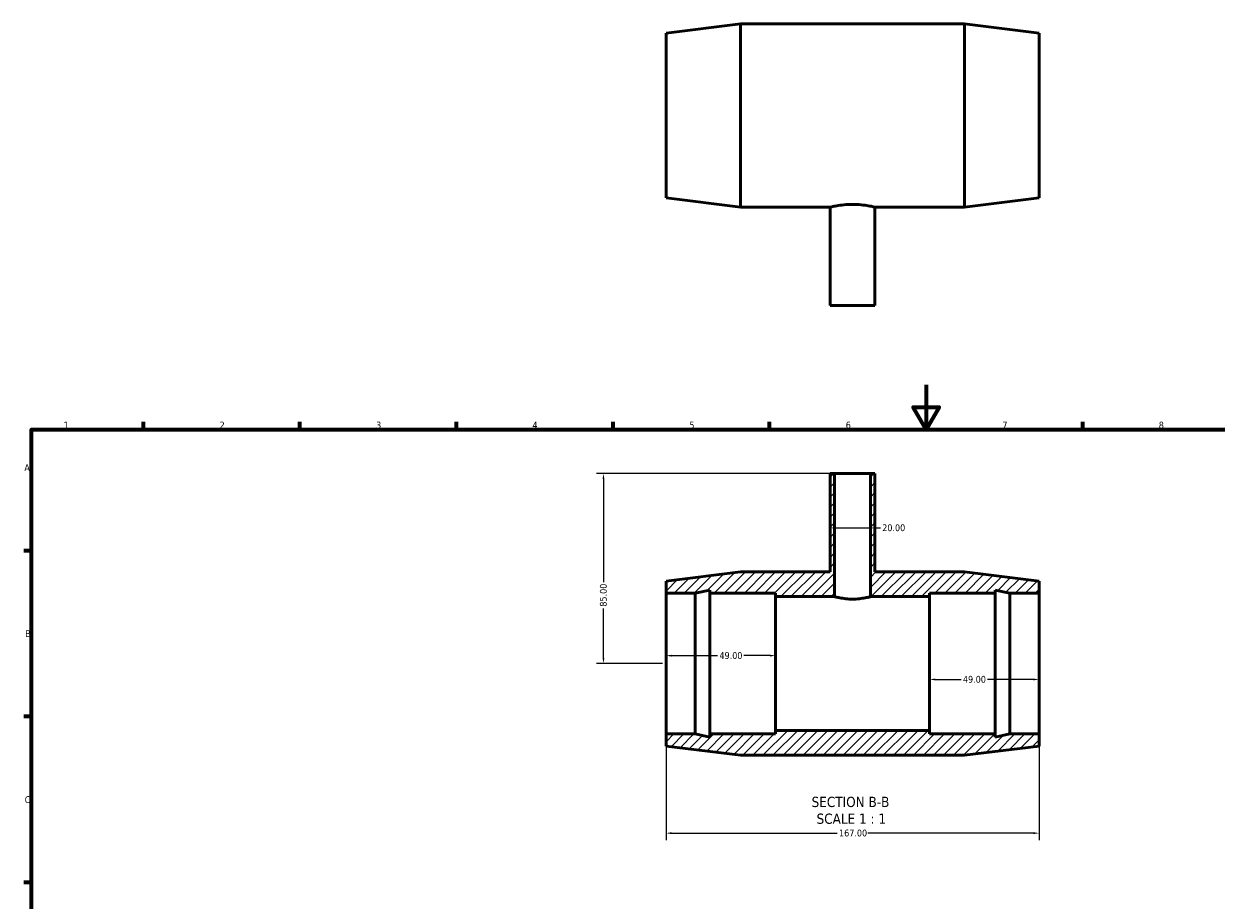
# Model space of a CAD drawing. Header units: millimetres. Extents: x 0 to 894, y -28 to 755.
# Tile 2 of 3: x 17 to 550, y 363 to 755. Entities that reach past the tile are written whole.
import ezdxf

# ---------------------------------------------------------------- set-up
doc = ezdxf.new("R2010")
doc.units = ezdxf.units.MM
for name, color, linetype, lineweight in [('Border (ANSI)', 7, 'Continuous', 70), ('Dimension (ANSI)', 7, 'Continuous', 25), ('Hatch (ANSI)', 7, 'Continuous', 18), ('Symbol (ANSI)', 7, 'Continuous', 25), ('Visible (ANSI)', 7, 'Continuous', 50)]:
    doc.layers.add(name, color=color, linetype=linetype, lineweight=lineweight)
doc.styles.add('Label Text (ANSI)', font='tahoma.ttf')
doc.styles.add('Note Text (ANSI)', font='tahoma.ttf')
doc.dimstyles.new('Default - mm (ANSI)', dxfattribs={"dimtxt": 3.048, "dimasz": 2.5, "dimexe": 3.175, "dimexo": 1.6002, "dimgap": 0.8, "dimtad": 0, "dimtoh": 1, "dimrnd": 1e-08, "dimzin": 4, "dimdsep": 46, "dimtxsty": 'Note Text (ANSI)', "dimcen": 0.09, "dimdle": 10, "dimclrd": 256, "dimclre": 256, "dimclrt": 230, "dimadec": 1, "dimazin": 1, "dimtfac": 1, "dimtofl": 0, "dimtmove": 0, "dimatfit": 3, "dimfxl": 1, "dimtolj": 1, "dimtzin": 4, "dimlwd": -1, "dimlwe": -1, "dimarcsym": 0})

# ---------------------------------------------------------------- blocks, each defined once
blk = doc.blocks.new('Borders Default Border')
at = {"layer": 'Border (ANSI)'}
for p, q in [((70.08, 574), (70.08, 577.45)), ((140.17, 574), (140.17, 577.45)), ((210.25, 574), (210.25, 577.45)), ((280.33, 574), (280.33, 577.45)), ((350.42, 574), (350.42, 577.45)), ((490.58, 574), (490.58, 577.45)), ((20, 519.75), (16.55, 519.75)), ((20, 445.5), (16.55, 445.5)), ((20, 371.25), (16.55, 371.25))]:
    blk.add_line(p, q, dxfattribs=at)
at = {"layer": 'Border (ANSI)', "flags": 128}
for points in [[(420.5, 594), (420.5, 574), (414.73, 584), (426.27, 584), (420.5, 574)], [(20, 20), (20, 574), (821, 574), (821, 20), (20, 20)]]:
    blk.add_lwpolyline(points, dxfattribs=at)
at = {"layer": 'Border (ANSI)', "color": 230, "true_color": 0xff0080, "char_height": 3.05, "attachment_point": 7, "style": 'Note Text (ANSI)'}
for s, insert in [('1', (34.35, 574.4)), ('2', (104.2, 574.4)), ('3', (174.26, 574.34)), ('4', (244.23, 574.4)), ('5', (314.48, 574.34)), ('6', (384.49, 574.34)), ('7', (454.6, 574.4)), ('8', (524.63, 574.33)), ('A', (16.78, 555.35)), ('B', (17.15, 481.1)), ('C', (16.95, 406.8))]:
    blk.add_mtext(s, dxfattribs=dict(at, insert=insert))
blk = doc.blocks.new('*D7')
at = {"layer": 'Defpoints', "color": 0, "transparency": 16777216}
for p in [(377.53, 529.94), (397.53, 529.94), (397.53, 529.94)]:
    blk.add_point(p, dxfattribs=at)
at = {"layer": 'Dimension (ANSI)', "transparency": 16777216}
for p, q in [((380.03, 529.94), (395.03, 529.94)), ((397.53, 529.94), (400.03, 529.94))]:
    blk.add_line(p, q, dxfattribs=at)
for points in [[(380.03, 530.35), (380.03, 529.52), (377.53, 529.94)], [(395.03, 530.35), (395.03, 529.52), (397.53, 529.94)]]:
    blk.add_solid(points, dxfattribs=at)
at = {"layer": 'Dimension (ANSI)', "color": 230, "true_color": 0xff0080, "transparency": 16777216, "insert": (400.83, 531.53), "char_height": 3.048, "attachment_point": 1, "style": 'Note Text (ANSI)'}
blk.add_mtext('\\A1;20.00', dxfattribs=at)
blk = doc.blocks.new('*D8')
at = {"layer": 'Defpoints', "color": 0, "transparency": 16777216}
for p in [(422.03, 469.25), (471.03, 469.25), (422.03, 462.14)]:
    blk.add_point(p, dxfattribs=at)
at = {"layer": 'Dimension (ANSI)', "transparency": 16777216}
for p, q in [((424.53, 462.14), (436.15, 462.14)), ((468.53, 462.14), (447.92, 462.14))]:
    blk.add_line(p, q, dxfattribs=at)
for points in [[(424.53, 462.56), (424.53, 461.72), (422.03, 462.14)], [(468.53, 462.56), (468.53, 461.72), (471.03, 462.14)]]:
    blk.add_solid(points, dxfattribs=at)
at = {"layer": 'Dimension (ANSI)', "color": 230, "true_color": 0xff0080, "transparency": 16777216, "insert": (436.95, 463.73), "char_height": 3.048, "attachment_point": 1, "style": 'Note Text (ANSI)'}
blk.add_mtext('\\A1;49.00', dxfattribs=at)
blk = doc.blocks.new('*D9')
at = {"layer": 'Defpoints', "color": 0, "transparency": 16777216}
for p in [(304.03, 437.75), (471.03, 437.75), (471.03, 393.38)]:
    blk.add_point(p, dxfattribs=at)
at = {"layer": 'Dimension (ANSI)', "transparency": 16777216}
for p, q in [((304.03, 436.15), (304.03, 390.21)), ((471.03, 436.15), (471.03, 390.21)), ((306.53, 393.38), (380.69, 393.38)), ((468.53, 393.38), (394.37, 393.38))]:
    blk.add_line(p, q, dxfattribs=at)
for points in [[(306.53, 393.8), (306.53, 392.96), (304.03, 393.38)], [(468.53, 393.8), (468.53, 392.96), (471.03, 393.38)]]:
    blk.add_solid(points, dxfattribs=at)
at = {"layer": 'Dimension (ANSI)', "color": 230, "true_color": 0xff0080, "transparency": 16777216, "insert": (381.49, 394.97), "char_height": 3.048, "attachment_point": 1, "style": 'Note Text (ANSI)'}
blk.add_mtext('\\A1;167.00', dxfattribs=at)
blk = doc.blocks.new('*D10')
at = {"layer": 'Defpoints', "color": 0, "transparency": 16777216}
for p in [(379.53, 554.25), (276.03, 469.25), (304.03, 469.25)]:
    blk.add_point(p, dxfattribs=at)
at = {"layer": 'Dimension (ANSI)', "transparency": 16777216}
for p, q in [((377.93, 554.25), (272.86, 554.25)), ((276.03, 551.75), (276.03, 505.6)), ((276.03, 471.75), (276.03, 493.9)), ((302.43, 469.25), (272.86, 469.25))]:
    blk.add_line(p, q, dxfattribs=at)
for points in [[(275.61, 551.75), (276.45, 551.75), (276.03, 554.25)], [(275.61, 471.75), (276.45, 471.75), (276.03, 469.25)]]:
    blk.add_solid(points, dxfattribs=at)
at = {"layer": 'Dimension (ANSI)', "color": 230, "true_color": 0xff0080, "transparency": 16777216, "insert": (274.44, 494.7), "char_height": 3.048, "attachment_point": 1, "rotation": 90, "style": 'Note Text (ANSI)'}
blk.add_mtext('\\A1;85.00', dxfattribs=at)
blk = doc.blocks.new('*D11')
at = {"layer": 'Defpoints', "color": 0, "transparency": 16777216}
for p in [(353.03, 472.78), (304.03, 469.25), (353.03, 469.25)]:
    blk.add_point(p, dxfattribs=at)
at = {"layer": 'Dimension (ANSI)', "transparency": 16777216}
for p, q in [((306.53, 472.78), (327.15, 472.78)), ((350.53, 472.78), (338.92, 472.78))]:
    blk.add_line(p, q, dxfattribs=at)
for points in [[(306.53, 473.2), (306.53, 472.37), (304.03, 472.78)], [(350.53, 473.2), (350.53, 472.37), (353.03, 472.78)]]:
    blk.add_solid(points, dxfattribs=at)
at = {"layer": 'Dimension (ANSI)', "color": 230, "true_color": 0xff0080, "transparency": 16777216, "insert": (327.95, 474.37), "char_height": 3.048, "attachment_point": 1, "style": 'Note Text (ANSI)'}
blk.add_mtext('\\A1;49.00', dxfattribs=at)

msp = doc.modelspace()

# ---------------------------------------------------------------- hatches: boundary and pattern name
at = {"layer": 'Hatch (ANSI)'}
h = msp.add_hatch(dxfattribs=at)
h.set_pattern_fill('ANSI31', color=256, scale=25.4, style=0)
h.set_pattern_definition([(45, (0, 0), (-2.245064, 2.245064), [])])
h.paths.add_polyline_path([(377.531, 554.249), (377.531, 510.249), (337.431, 510.249), (304.031, 506.149), (304.031, 500.749), (317.098, 500.749), (323.631, 502.138), (323.631, 500.749), (353.031, 500.749), (353.031, 499.174), (379.531, 499.174), (379.531, 554.249)])
h.paths.add_polyline_path([(397.531, 510.249), (397.531, 554.249), (395.531, 554.249), (395.531, 499.174), (422.031, 499.174), (422.031, 500.749), (451.431, 500.749), (451.431, 502.138), (457.965, 500.749), (471.031, 500.749), (471.031, 506.149), (437.631, 510.249)])
h.paths.add_polyline_path([(337.431, 428.249), (437.631, 428.249), (471.031, 432.349), (471.031, 437.749), (457.965, 437.749), (451.431, 436.36), (451.431, 437.749), (422.031, 437.749), (422.031, 439.324), (353.031, 439.324), (353.031, 437.749), (323.631, 437.749), (323.631, 436.36), (317.098, 437.749), (304.031, 437.749), (304.031, 432.349)])

# ---------------------------------------------------------------- linework, layer by layer
at = {"layer": 'Visible (ANSI)'}
for p, q in [((304.031, 751.321), (337.431, 755.421)), ((337.431, 673.421), (337.431, 755.421)), ((337.431, 755.421), (437.631, 755.421)), ((437.631, 673.421), (437.631, 755.421)), ((471.031, 751.321), (437.631, 755.421)), ((304.031, 677.521), (304.031, 751.321)), ((471.031, 677.521), (471.031, 751.321)), ((304.031, 677.521), (337.431, 673.421)), ((337.431, 673.421), (377.531, 673.421)), ((377.531, 629.421), (377.531, 673.421)), ((397.531, 629.421), (397.531, 673.421)), ((397.531, 673.421), (437.631, 673.421)), ((471.031, 677.521), (437.631, 673.421)), ((377.531, 629.421), (397.531, 629.421)), ((377.531, 554.249), (377.531, 510.249)), ((379.531, 554.249), (377.531, 554.249)), ((379.531, 499.174), (379.531, 554.249)), ((379.531, 554.249), (395.531, 554.249)), ((397.531, 554.249), (395.531, 554.249)), ((395.531, 554.249), (395.531, 499.174)), ((397.531, 510.249), (397.531, 554.249)), ((337.431, 510.249), (304.031, 506.149)), ((377.531, 510.249), (337.431, 510.249)), ((437.631, 510.249), (397.531, 510.249)), ((471.031, 506.149), (437.631, 510.249)), ((304.031, 506.149), (304.031, 500.749)), ((317.098, 500.749), (323.631, 502.138)), ((323.631, 502.138), (323.631, 500.749)), ((451.431, 500.749), (451.431, 502.138)), ((451.431, 502.138), (457.965, 500.749)), ((471.031, 500.749), (471.031, 506.149)), ((304.031, 500.749), (317.098, 500.749)), ((304.031, 437.749), (304.031, 500.749)), ((317.098, 437.749), (317.098, 500.749)), ((323.631, 500.749), (353.031, 500.749)), ((323.631, 437.749), (323.631, 500.749)), ((353.031, 500.749), (353.031, 499.174)), ((353.031, 499.174), (379.531, 499.174)), ((353.031, 439.324), (353.031, 499.174)), ((395.531, 499.174), (422.031, 499.174)), ((422.031, 499.174), (422.031, 500.749)), ((422.031, 500.749), (451.431, 500.749)), ((422.031, 439.324), (422.031, 499.174)), ((451.431, 437.749), (451.431, 500.749)), ((457.965, 500.749), (471.031, 500.749)), ((457.965, 437.749), (457.965, 500.749)), ((471.031, 437.749), (471.031, 500.749)), ((317.098, 437.749), (304.031, 437.749)), ((304.031, 437.749), (304.031, 432.349)), ((323.631, 436.36), (317.098, 437.749)), ((353.031, 437.749), (323.631, 437.749)), ((323.631, 437.749), (323.631, 436.36)), ((422.031, 439.324), (353.031, 439.324)), ((353.031, 439.324), (353.031, 437.749)), ((422.031, 437.749), (422.031, 439.324)), ((451.431, 437.749), (422.031, 437.749)), ((457.965, 437.749), (451.431, 436.36)), ((451.431, 436.36), (451.431, 437.749)), ((471.031, 437.749), (457.965, 437.749)), ((471.031, 432.349), (471.031, 437.749)), ((304.031, 432.349), (337.431, 428.249)), ((437.631, 428.249), (471.031, 432.349)), ((337.431, 428.249), (437.631, 428.249))]:
    msp.add_line(p, q, dxfattribs=at)
for points, knots in [([(377.531, 673.421), (377.531, 673.421), (377.784, 673.485), (378.806, 673.717), (379.575, 673.881), (381.345, 674.191), (382.466, 674.357), (384.928, 674.593), (386.27, 674.66), (387.531, 674.66)], [4.5400278, 4.5400278, 4.5400278, 4.5400278, 4.9183396, 4.9183396, 5.2966513, 5.2966513, 5.6750109, 5.6750109, 6.0533704, 6.0533704, 6.0533704, 6.0533704]), ([(387.531, 674.66), (388.792, 674.66), (390.134, 674.593), (392.596, 674.357), (393.717, 674.191), (395.487, 673.881), (396.256, 673.717), (397.278, 673.485), (397.531, 673.421), (397.531, 673.421)], [0, 0, 0, 0, 0.3783595, 0.3783595, 0.7567191, 0.7567191, 1.1350308, 1.1350308, 1.5133426, 1.5133426, 1.5133426, 1.5133426]), ([(387.531, 498.085), (386.521, 498.085), (385.448, 498.143), (383.478, 498.352), (382.582, 498.498), (381.167, 498.771), (380.552, 498.915), (379.734, 499.118), (379.531, 499.174), (379.531, 499.174)], [0, 0, 0, 0, 0.3029718, 0.3029718, 0.6059436, 0.6059436, 0.9088595, 0.9088595, 1.2117754, 1.2117754, 1.2117754, 1.2117754]), ([(395.531, 499.174), (395.531, 499.174), (395.328, 499.118), (394.51, 498.915), (393.896, 498.771), (392.48, 498.498), (391.584, 498.352), (389.615, 498.143), (388.541, 498.085), (387.531, 498.085)], [3.6353263, 3.6353263, 3.6353263, 3.6353263, 3.9382422, 3.9382422, 4.2411581, 4.2411581, 4.5441299, 4.5441299, 4.8471017, 4.8471017, 4.8471017, 4.8471017])]:
    msp.add_open_spline(points, degree=3, knots=knots, dxfattribs=at)

# ---------------------------------------------------------------- block references
msp.add_blockref('Borders Default Border', (0, 0))

# ---------------------------------------------------------------- texts
at = {"layer": 'Symbol (ANSI)', "char_height": 4.572, "attachment_point": 7, "style": 'Label Text (ANSI)'}
for s, insert in [('SECTION B-B', (369.203, 404.984)), ('SCALE 1 : 1', (371.426, 397.472))]:
    msp.add_mtext(s, dxfattribs=dict(at, insert=insert))

# ---------------------------------------------------------------- dimensions: what is measured, and where the dimension line sits
at = {"layer": 'Dimension (ANSI)'}
for base, p1, p2, angle, override, picture, middle in [((276.031, 469.249), (379.531, 554.249), (304.031, 469.249), 90, {"dimtoh": 0, "dimdec": 2, "dimtp": 0, "dimtm": 0, "dimtdec": 2, "dimatfit": 1}, '*D10', (276.031, 499.749)), ((397.531, 529.938), (377.531, 529.938), (397.531, 529.938), 180, {"dimtoh": 0, "dimdec": 2, "dimse1": 1, "dimse2": 1, "dimtp": 0, "dimtm": 0, "dimtdec": 2, "dimatfit": 2}, '*D7', (405.846, 529.938)), ((353.031, 472.783), (304.031, 469.249), (353.031, 469.249), 180, {"dimtoh": 0, "dimdec": 2, "dimse1": 1, "dimse2": 1, "dimtp": 0, "dimtm": 0, "dimtdec": 2, "dimatfit": 1}, '*D11', (333.031, 472.783)), ((422.031, 462.139), (471.031, 469.249), (422.031, 469.249), 180, {"dimtoh": 0, "dimdec": 2, "dimse1": 1, "dimse2": 1, "dimtp": 0, "dimtm": 0, "dimtdec": 2, "dimatfit": 1}, '*D8', (442.031, 462.139)), ((471.031, 393.381), (304.031, 437.749), (471.031, 437.749), 180, {"dimtoh": 0, "dimdec": 2, "dimtp": 0, "dimtm": 0, "dimtdec": 2, "dimatfit": 1}, '*D9', (387.531, 393.381))]:
    dim = msp.add_linear_dim(base=base, p1=p1, p2=p2, angle=angle, dimstyle='Default - mm (ANSI)', override=override, dxfattribs=at)
    dim.commit()
    dim.dimension.update_dxf_attribs({"geometry": picture, "text_midpoint": middle, "dimtype": 160})

doc.saveas('drawing.dxf')
